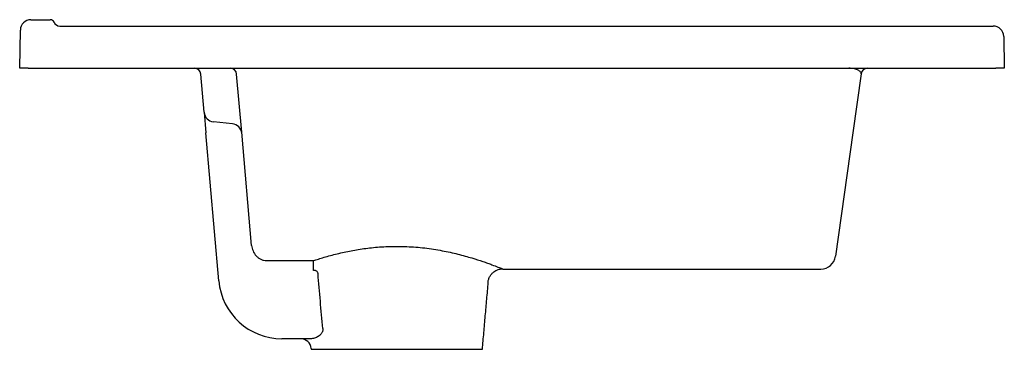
# Model space of a CAD drawing. Header units: millimetres. Extents: x 3983.649 to 3984.115, y 1771.775 to 1771.931.
import ezdxf

# ---------------------------------------------------------------- set-up
doc = ezdxf.new("R2010")
doc.units = ezdxf.units.MM
doc.layers.add('SANINDUSA', color=3, linetype='Continuous')

msp = doc.modelspace()

# ---------------------------------------------------------------- linework, layer by layer
at = {"layer": 'SANINDUSA'}
for p, q in [((3983.654359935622, 1771.931367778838), (3983.663446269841, 1771.931367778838)), ((3983.668029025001, 1771.928367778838), (3984.109585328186, 1771.928367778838)), ((3983.649044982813, 1771.908367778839), (3983.649360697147, 1771.926455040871)), ((3984.114584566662, 1771.923455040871), (3984.1148479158, 1771.908367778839)), ((3983.653044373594, 1771.908367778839), (3983.649044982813, 1771.908367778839)), ((3983.653044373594, 1771.908367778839), (3984.110848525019, 1771.908367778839)), ((3983.736266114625, 1771.887568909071), (3983.734686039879, 1771.905629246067)), ((3983.754088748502, 1771.878166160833), (3983.751686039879, 1771.905629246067)), ((3984.047083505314, 1771.905785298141), (3984.043150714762, 1771.877802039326)), ((3984.1148479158, 1771.908367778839), (3984.110848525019, 1771.908367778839)), ((3983.736266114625, 1771.887568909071), (3983.737123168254, 1771.877772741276)), ((3983.749684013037, 1771.882090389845), (3983.7407244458, 1771.883032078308)), ((3983.743249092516, 1771.807753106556), (3983.737123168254, 1771.877772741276)), ((3983.758778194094, 1771.824565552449), (3983.754088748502, 1771.878166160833)), ((3984.043150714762, 1771.877802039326), (3984.034941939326, 1771.819393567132)), ((3983.765842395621, 1771.817384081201), (3983.788095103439, 1771.817384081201)), ((3983.788095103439, 1771.81273481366), (3983.788095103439, 1771.817384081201)), ((3983.786727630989, 1771.780367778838), (3983.773134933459, 1771.780367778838)), ((3983.786946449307, 1771.775367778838), (3983.867946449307, 1771.775367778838))]:
    msp.add_line(p, q, dxfattribs=at)
for centre, radius, start, end in [((3983.654359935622, 1771.926367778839), 0.005, 90, 179.0000000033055), ((3983.663446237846, 1771.929367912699), 0.001999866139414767, 23.58882834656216, 89.99908335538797), ((3983.668029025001, 1771.931367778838), 0.00299999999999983, 203.5781784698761, 270), ((3984.109585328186, 1771.923367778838), 0.005, 0.9999999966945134, 90), ((3983.731697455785, 1771.905367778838), 0.003000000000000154, 4.999999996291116, 90), ((3983.748697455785, 1771.905367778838), 0.003000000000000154, 4.999999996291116, 90), ((3984.05005430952, 1771.905367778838), 0.003000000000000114, 90, 172.0000000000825), ((3983.741247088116, 1771.888004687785), 0.004999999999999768, 184.9999999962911, 263.9999999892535), ((3983.74916137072, 1771.877117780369), 0.005000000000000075, 4.999999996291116, 83.99999998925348), ((3984.028010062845, 1771.820367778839), 0.006999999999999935, 270.022437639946, 352.0000000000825), ((3983.773134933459, 1771.810367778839), 0.03000000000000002, 184.9999999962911, 270), ((3983.781927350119, 1771.775367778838), 0.00500000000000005, 4.999999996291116, 90)]:
    msp.add_arc(centre, radius, start, end, dxfattribs=at)
for points, degree in [([(3983.665279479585, 1771.930167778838), (3983.665279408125, 1771.930167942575), (3983.665279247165, 1771.930168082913), (3983.665278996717, 1771.930168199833)], 3), ([(3983.877649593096, 1771.813367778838), (3984.028010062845, 1771.813367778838)], 1), ([(3983.792388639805, 1771.785193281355), (3983.791648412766, 1771.793852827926), (3983.790910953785, 1771.80251261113), (3983.790175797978, 1771.811172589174)], 3), ([(3983.867946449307, 1771.775367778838), (3983.870713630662, 1771.80699680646)], 1), ([(3983.78690832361, 1771.775803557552), (3983.786946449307, 1771.775367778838)], 1)]:
    msp.add_open_spline(points, degree=degree, dxfattribs=at)
for points, knots in [([(3984.047083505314, 1771.905785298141), (3984.047110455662, 1771.905977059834), (3984.0470785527, 1771.906161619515), (3984.046926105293, 1771.906514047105), (3984.0468053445, 1771.906681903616), (3984.046338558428, 1771.907156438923), (3984.045889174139, 1771.907434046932), (3984.044814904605, 1771.907890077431), (3984.044191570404, 1771.908067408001), (3984.043178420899, 1771.908246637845), (3984.042827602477, 1771.908291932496), (3984.042287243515, 1771.908337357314), (3984.042104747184, 1771.908348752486), (3984.04182805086, 1771.908360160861), (3984.041735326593, 1771.9083630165), (3984.041548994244, 1771.908366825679), (3984.041455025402, 1771.908367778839), (3984.041361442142, 1771.908367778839)], [0, 0, 0, 0, 0.125, 0.125, 0.2500000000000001, 0.2500000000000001, 0.5, 0.5, 0.75, 0.75, 0.8750000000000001, 0.8750000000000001, 0.9374999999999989, 0.9374999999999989, 0.9687499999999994, 0.9687499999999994, 1, 1, 1, 1]), ([(3983.758778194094, 1771.824565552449), (3983.75885791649, 1771.823654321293), (3983.759070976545, 1771.822773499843), (3983.759788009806, 1771.821079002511), (3983.760274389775, 1771.820306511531), (3983.761221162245, 1771.819282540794), (3983.76156374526, 1771.818975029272), (3983.762119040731, 1771.818565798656), (3983.762311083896, 1771.818438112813), (3983.762709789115, 1771.818201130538), (3983.762917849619, 1771.818091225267), (3983.763554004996, 1771.817796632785), (3983.763992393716, 1771.817646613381), (3983.764898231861, 1771.817441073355), (3983.765369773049, 1771.817385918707), (3983.765842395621, 1771.817384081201)], [0, 0, 0, 0, 0.2500000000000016, 0.2500000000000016, 0.5000000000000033, 0.5000000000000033, 0.6250000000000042, 0.6250000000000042, 0.6875000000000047, 0.6875000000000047, 0.750000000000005, 0.750000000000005, 0.8750000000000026, 0.8750000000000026, 1, 1, 1, 1]), ([(3983.788095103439, 1771.817384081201), (3983.788829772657, 1771.817623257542), (3983.791234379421, 1771.818406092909), (3983.795952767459, 1771.819795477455), (3983.802328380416, 1771.821369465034), (3983.809218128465, 1771.822687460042), (3983.816469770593, 1771.823641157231), (3983.824210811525, 1771.824144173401), (3983.830959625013, 1771.824099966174), (3983.836457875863, 1771.82375943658), (3983.840705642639, 1771.823338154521), (3983.844889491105, 1771.822766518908), (3983.848923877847, 1771.822072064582), (3983.852740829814, 1771.821287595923), (3983.856360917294, 1771.820434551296), (3983.85980396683, 1771.819524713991), (3983.863898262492, 1771.818335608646), (3983.867462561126, 1771.817178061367), (3983.870448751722, 1771.81613528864), (3983.873020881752, 1771.815197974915), (3983.875038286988, 1771.814422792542), (3983.876434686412, 1771.813871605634), (3983.87743304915, 1771.81347068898), (3983.877564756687, 1771.813416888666), (3983.877649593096, 1771.813382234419)], [0, 0, 0, 0, 0.0279108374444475, 0.09135347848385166, 0.156297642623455, 0.2161485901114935, 0.2773451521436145, 0.3404839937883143, 0.4054064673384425, 0.4403106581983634, 0.4752162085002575, 0.511279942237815, 0.5473456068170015, 0.5820496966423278, 0.6167547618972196, 0.65245690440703, 0.688158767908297, 0.7522258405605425, 0.7851201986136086, 0.8180125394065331, 0.8794385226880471, 0.911083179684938, 0.9427262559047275, 1, 1, 1, 1]), ([(3983.790175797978, 1771.811172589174), (3983.790165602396, 1771.811292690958), (3983.790142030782, 1771.811409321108), (3983.790067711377, 1771.811635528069), (3983.790016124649, 1771.811745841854), (3983.789828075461, 1771.812049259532), (3983.789654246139, 1771.812221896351), (3983.789356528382, 1771.81242156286), (3983.789250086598, 1771.81247918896), (3983.789032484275, 1771.812574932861), (3983.788920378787, 1771.812613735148), (3983.788575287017, 1771.812706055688), (3983.788335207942, 1771.81273481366), (3983.788095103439, 1771.81273481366)], [0, 0, 0, 0, 0.1249999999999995, 0.1249999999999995, 0.249999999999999, 0.249999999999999, 0.499999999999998, 0.499999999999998, 0.6249999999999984, 0.6249999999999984, 0.749999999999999, 0.749999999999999, 1, 1, 1, 1]), ([(3983.870636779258, 1771.807001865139), (3983.870636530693, 1771.807064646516), (3983.870634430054, 1771.807595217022), (3983.870906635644, 1771.808619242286), (3983.871472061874, 1771.809954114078), (3983.872309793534, 1771.811105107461), (3983.873264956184, 1771.811999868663), (3983.874285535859, 1771.812657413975), (3983.875319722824, 1771.813104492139), (3983.876324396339, 1771.813357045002), (3983.877099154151, 1771.813460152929), (3983.877530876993, 1771.813446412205), (3983.877647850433, 1771.813442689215)], [0, 0, 0, 0, 0.01795659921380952, 0.1517526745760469, 0.2979702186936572, 0.4318731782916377, 0.5555704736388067, 0.6706511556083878, 0.7776385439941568, 0.8764497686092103, 0.966524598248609, 1, 1, 1, 1]), ([(3983.792388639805, 1771.785193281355), (3983.79242386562, 1771.784987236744), (3983.792436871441, 1771.78478222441), (3983.792418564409, 1771.784374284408), (3983.792386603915, 1771.784170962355), (3983.792284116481, 1771.783782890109), (3983.792213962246, 1771.783597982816), (3983.79204902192, 1771.783252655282), (3983.791953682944, 1771.783090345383), (3983.791743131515, 1771.782782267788), (3983.791627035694, 1771.782635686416), (3983.791384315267, 1771.782362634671), (3983.791257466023, 1771.782235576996), (3983.790864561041, 1771.781877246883), (3983.790586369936, 1771.781668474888), (3983.789720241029, 1771.781111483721), (3983.78911862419, 1771.780841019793), (3983.787908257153, 1771.780466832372), (3983.787311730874, 1771.780367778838), (3983.786727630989, 1771.780367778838)], [0, 0, 0, 0, 0.06250000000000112, 0.06250000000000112, 0.1250000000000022, 0.1250000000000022, 0.1875000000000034, 0.1875000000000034, 0.2500000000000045, 0.2500000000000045, 0.3125000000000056, 0.3125000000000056, 0.3750000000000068, 0.3750000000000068, 0.5000000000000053, 0.5000000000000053, 0.7500000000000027, 0.7500000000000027, 1, 1, 1, 1])]:
    msp.add_open_spline(points, degree=3, knots=knots, dxfattribs=at)

doc.saveas('drawing.dxf')
